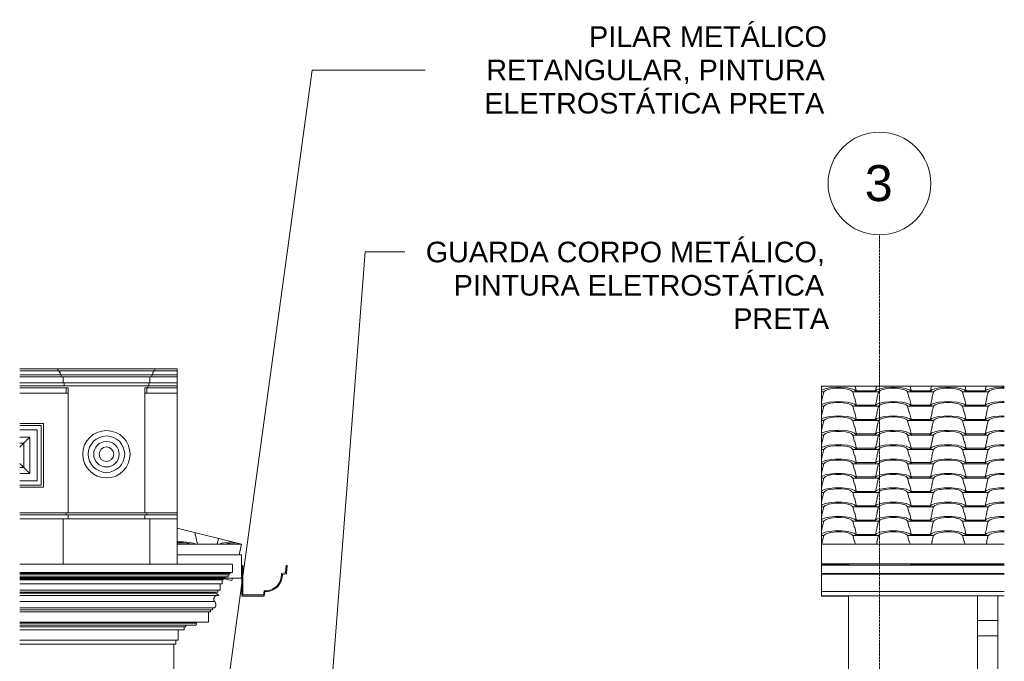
# Model space of a CAD drawing. Header units: millimetres. Extents: x -12134 to 14098, y -6837 to 7978.
# Tile 5 of 5: x 9311 to 14098, y 4856 to 7978. Entities that reach past the tile are written whole.
import ezdxf

# ---------------------------------------------------------------- set-up
doc = ezdxf.new("R2010")
doc.units = ezdxf.units.MM
doc.linetypes.add('_Traço - ponto', pattern=[16, 12, -2, 0, -2])
for name, color, linetype, lineweight in [('A-GENM', 13, 'Continuous', 18), ('A-GLAZ-CWMG', 51, 'Continuous', 18), ('A-ROOF', 132, 'Continuous', 18), ('A-ROOF-OTLN', 132, 'Continuous', 18), ('A-ROOF-PATT', 132, 'Continuous', 18), ('A-WALL', 113, 'Continuous', 18), ('G-ANNO-TEXT', 231, 'Continuous', 9), ('S-GRID', 1, 'Continuous', 9), ('S-GRID-IDEN', 1, 'Continuous', 9)]:
    doc.layers.add(name, color=color, linetype=linetype, lineweight=lineweight)
doc.styles.add('Arial', font='arial.ttf', dxfattribs={"height": 175})
doc.styles.add('Arial_2', font='arial.ttf', dxfattribs={"height": 100})

# ---------------------------------------------------------------- blocks, each defined once
blk = doc.blocks.new('Generic Models 18 - Generic Models 18-3077073-ENTRADA - ELEVAÇÃO B')
at = {"layer": 'A-GENM'}
for p, q in [((6021, 6013.1), (6136.3, 6013.1)), ((6126.1, 6002.9), (6021, 6002.9)), ((6126.1, 5713.3), (6126.1, 6002.9)), ((6136.3, 6013.1), (6136.3, 5703.1)), ((6106.1, 5982.9), (6021, 5982.9)), ((6070.4, 5947.2), (6021, 5947.2)), ((6070.4, 5769.1), (6070.4, 5947.2)), ((6106.1, 5733.3), (6106.1, 5982.9)), ((6021, 5917.6), (6040.8, 5917.6)), ((6040.8, 5917.6), (6040.8, 5798.6)), ((6040.8, 5798.6), (6021, 5798.6)), ((6021, 5769.1), (6070.4, 5769.1)), ((6106.1, 5733.3), (6021, 5733.3)), ((6126.1, 5713.3), (6021, 5713.3)), ((6021, 5703.1), (6136.3, 5703.1))]:
    blk.add_line(p, q, dxfattribs=at)
for points, knots in [([(6070.4, 5947.2), (6068.4, 5945.1), (6065, 5941.8), (6060.1, 5936.9), (6056.3, 5933.1), (6052.4, 5929.2), (6047.1, 5923.9), (6043.3, 5920.1), (6040.8, 5917.6)], [0, 0, 0, 0, 0.25, 0.375, 0.5, 0.625, 0.75, 1, 1, 1, 1]), ([(6040.8, 5917.6), (6035.8, 5912.5), (6029.1, 5905.9), (6022.4, 5899.2), (6021, 5897.8)], [0, 0, 0, 0, 0.3333333, 0.4204477, 0.4204477, 0.4204477, 0.4204477]), ([(6021, 5818.4), (6022.4, 5817), (6029.1, 5810.3), (6035.7, 5803.7), (6040.8, 5798.6)], [-0.4204477, -0.4204477, -0.4204477, -0.4204477, -0.3333333, 0, 0, 0, 0]), ([(6040.8, 5798.6), (6043.3, 5796.2), (6047.1, 5792.3), (6052.4, 5787.1), (6056.3, 5783.1), (6060.1, 5779.3), (6065, 5774.4), (6068.3, 5771.1), (6070.4, 5769.1)], [-1, -1, -1, -1, -0.75, -0.625, -0.5, -0.375, -0.25, 0, 0, 0, 0])]:
    blk.add_open_spline(points, degree=3, knots=knots, dxfattribs=at)
blk = doc.blocks.new('Generic Models 19 - Generic Models 19-3087287-ENTRADA - ELEVAÇÃO B')
at = {"layer": 'A-GENM'}
for p, q in [((6021, 6279.4), (6207, 6279.4)), ((6207, 6279.4), (6678.6, 6279.4)), ((6207, 6269.4), (6207, 6279.4)), ((6678.6, 6279.4), (6785.9, 6279.4)), ((6678.6, 6269.4), (6678.6, 6279.4)), ((6785.9, 6279.4), (6785.9, 6269.4)), ((6207, 6269.4), (6021, 6269.4)), ((6217, 6249.4), (6021, 6249.4)), ((6222, 6239.4), (6021, 6239.4)), ((6678.6, 6269.4), (6207, 6269.4)), ((6668.6, 6249.4), (6217, 6249.4)), ((6222, 6239.4), (6222, 6249.4)), ((6663.6, 6239.4), (6222, 6239.4)), ((6232, 6210), (6232, 6239.4)), ((6653.6, 6210), (6653.6, 6239.4)), ((6663.6, 6239.4), (6663.6, 6249.4)), ((6785.9, 6239.4), (6663.6, 6239.4)), ((6785.9, 6249.4), (6668.6, 6249.4)), ((6785.9, 6269.4), (6678.6, 6269.4)), ((6785.9, 6269.4), (6785.9, 6249.4)), ((6785.9, 6249.4), (6785.9, 6239.4)), ((6785.9, 6239.4), (6785.9, 6210)), ((6232, 6210), (6021, 6210)), ((6237, 6196.5), (6021, 6196.5)), ((6242, 6186.9), (6021, 6186.9)), ((6653.6, 6210), (6232, 6210)), ((6237, 6196.5), (6237, 6210)), ((6648.6, 6196.5), (6237, 6196.5)), ((6257, 6186.9), (6242, 6186.9)), ((6247, 6160.6), (6247, 6186.9)), ((6257, 6186.9), (6257, 5579.1)), ((6628.6, 5579.1), (6628.6, 6186.9)), ((6643.6, 6186.9), (6628.6, 6186.9)), ((6638.6, 6160.6), (6638.6, 6186.9)), ((6643.6, 6186.9), (6643.6, 6196.5)), ((6785.9, 6186.9), (6643.6, 6186.9)), ((6648.6, 6196.5), (6648.6, 6210)), ((6785.9, 6196.5), (6648.6, 6196.5)), ((6785.9, 6210), (6653.6, 6210)), ((6785.9, 6210), (6785.9, 6196.5)), ((6785.9, 6196.5), (6785.9, 6186.9)), ((6785.9, 6186.9), (6785.9, 6160.6)), ((6247, 6160.6), (6021, 6160.6)), ((6257, 6160.6), (6247, 6160.6)), ((6638.6, 6160.6), (6628.6, 6160.6)), ((6785.9, 6160.6), (6638.6, 6160.6)), ((6247, 5579.1), (6021, 5579.1)), ((6021, 5569.1), (6247, 5569.1)), ((6247, 5569.1), (6247, 5579.1)), ((6638.6, 5579.1), (6247, 5579.1)), ((6247, 5569.1), (6638.6, 5569.1)), ((6257, 5569.1), (6257, 5549.1)), ((6628.6, 5549.1), (6628.6, 5569.1)), ((6638.6, 5569.1), (6638.6, 5579.1)), ((6786, 5579.1), (6638.6, 5579.1)), ((6638.6, 5569.1), (6786, 5569.1)), ((6786, 5579.1), (6786, 5569.1)), ((6232, 5549.1), (6021, 5549.1)), ((6232, 5329.1), (6232, 5549.1)), ((6653.6, 5549.1), (6232, 5549.1)), ((6653.6, 5329.1), (6653.6, 5549.1)), ((6786, 5549.1), (6653.6, 5549.1)), ((6786, 5549.1), (6786, 5329.1)), ((6021, 5329.1), (6232, 5329.1)), ((6232, 5329.1), (6653.6, 5329.1)), ((6257, 5329.1), (6257, 5328.7)), ((6628.6, 5328.7), (6628.6, 5329.1)), ((6653.6, 5329.1), (6786, 5329.1))]:
    blk.add_line(p, q, dxfattribs=at)
for radius, start, end in [(115.2, 90, 270), (88.6, 90, 270), (115.2, 270, 90), (88.6, 270, 90), (62.1, 90, 270), (35.6, 90, 270), (62.1, 270, 90), (35.6, 270, 90)]:
    blk.add_arc((6442.8, 5863.5), radius, start, end, dxfattribs=at)
for points in [[(6217, 6249.4), (6217.9, 6251.8), (6218.3, 6255.9), (6217, 6260.3), (6215.9, 6262.7), (6214.4, 6264.9), (6212.2, 6267.3), (6210, 6268.8), (6208.8, 6269.4)], [(6668.6, 6249.4), (6667.8, 6251.8), (6667.4, 6255.9), (6668.7, 6260.3), (6669.8, 6262.7), (6671.2, 6264.9), (6673.5, 6267.3), (6675.7, 6268.8), (6676.9, 6269.4)]]:
    blk.add_open_spline(points, degree=3, knots=[0, 0, 0, 0, 0.333333, 0.5, 0.583333, 0.666667, 0.833333, 1, 1, 1, 1], dxfattribs=at)
blk = doc.blocks.new('Rectangular Mullion - 4x6_3-3925274-ENTRADA - ELEVAÇÃO B')
at = {"layer": 'A-GLAZ-CWMG'}
for p, q in [((7052.8, 5248.3), (7014.9, 5257.7)), ((7056.2, 5261.8), (7052.8, 5248.3))]:
    blk.add_line(p, q, dxfattribs=at)
blk = doc.blocks.new('Generic Models 1 - Generic Models 24-4258923-ENTRADA - ELEVAÇÃO B')
at = {"layer": 'A-GENM'}
for p, q in [((10677.4, 5054.9), (10677.4, 5175.1)), ((10777.4, 5054.9), (10777.4, 5175.1)), ((10677.4, 5054.9), (10777.4, 5054.9)), ((10677.4, 4980.4), (10677.4, 5054.9)), ((10777.4, 5054.9), (10777.4, 4980.4)), ((10677.4, 4980.4), (10777.4, 4980.4)), ((10677.4, 1341.9), (10677.4, 4980.4)), ((10777.4, 4980.4), (10777.4, 1341.9)), ((10677.4, 1341.9), (10777.4, 1341.9)), ((10677.4, 1256.9), (10677.4, 1341.9)), ((10777.4, 1341.9), (10777.4, 1256.9)), ((10677.4, 1256.9), (10777.4, 1256.9)), ((10677.4, 377.8), (10677.4, 1256.9)), ((10777.4, 1256.9), (10777.4, 377.8)), ((10777.4, 377.8), (10677.4, 377.8)), ((10677.4, 377.8), (10677.4, 312.8)), ((10679.4, 314.8), (10679.4, 375.8)), ((10679.4, 375.8), (10775.4, 375.8)), ((10775.4, 375.8), (10775.4, 314.8)), ((10777.4, 312.8), (10777.4, 377.8)), ((10677.4, 312.8), (10777.4, 312.8)), ((10775.4, 314.8), (10679.4, 314.8))]:
    blk.add_line(p, q, dxfattribs=at)
blk = doc.blocks.new('ORNAMENTO SUPERIOR - ORNAMENTO SUPERIOR-4323885-ENTRADA - ELEVAÇÃO B')
at = {"layer": 'A-GENM'}
for p, q in [((6021, 5328.7), (7054.9, 5328.7)), ((7054.9, 5328.7), (7054.9, 5287.4)), ((7054.9, 5287.4), (6021, 5287.4)), ((7044.9, 5282.4), (6021, 5282.4)), ((7039.9, 5277.4), (6021, 5277.4)), ((7034.9, 5267.4), (6021, 5267.4)), ((7019.9, 5267.4), (7019.9, 5262.4)), ((7034.9, 5277.4), (7034.9, 5267.4)), ((7039.9, 5282.4), (7039.9, 5277.4)), ((7044.9, 5287.4), (7044.9, 5282.4)), ((7019.9, 5262.4), (6021, 5262.4)), ((7014.9, 5257.4), (6021, 5257.4)), ((7009.9, 5252.4), (6021, 5252.4)), ((7004.9, 5232.4), (6021, 5232.4)), ((6994.9, 5232.4), (6994.9, 5202.4)), ((7004.9, 5252.4), (7004.9, 5232.4)), ((7009.9, 5257.4), (7009.9, 5252.4)), ((7014.9, 5262.4), (7014.9, 5257.4)), ((6994.9, 5202.4), (6021, 5202.4)), ((6984.9, 5192.4), (6021, 5192.4)), ((6021, 5187.4), (6974.9, 5187.4)), ((6021, 5176.7), (6988.6, 5176.7)), ((6974.9, 5192.4), (6974.9, 5187.4)), ((6974.9, 5187.4), (6988.6, 5176.7)), ((6984.9, 5202.4), (6984.9, 5192.4)), ((6021, 5147.5), (6968.2, 5147.5)), ((6968.8, 5116.7), (6021, 5116.7)), ((6958.8, 5106.7), (6021, 5106.7)), ((6948.8, 5096.7), (6021, 5096.7)), ((6938.8, 5096.7), (6938.8, 5046.7)), ((6948.8, 5106.7), (6948.8, 5096.7)), ((6958.8, 5116.7), (6958.8, 5106.7)), ((6938.8, 5046.7), (6021, 5046.7)), ((6021, 5041.7), (6878.8, 5041.7)), ((6021, 5031.7), (6874.7, 5031.7)), ((6828.8, 5031.7), (6828.8, 5023.7)), ((6828.8, 5023.7), (6021, 5023.7)), ((6820.8, 5008.7), (6021, 5008.7)), ((6790.8, 5008.7), (6790.8, 4958.7)), ((6820.8, 5023.7), (6820.8, 5008.7)), ((6790.8, 4958.7), (6021, 4958.7)), ((6780.8, 4938.7), (6021, 4938.7)), ((6780.8, 4958.7), (6780.8, 4938.7))]:
    blk.add_line(p, q, dxfattribs=at)
for points, knots in [([(6979.2, 5176.7), (6978.5, 5176.6), (6977.2, 5176.1), (6975.1, 5175.2), (6973.1, 5174.1), (6971.3, 5172.6), (6969.7, 5171), (6968.2, 5169.2), (6967, 5167.2), (6965.7, 5164.4), (6964.8, 5160.7), (6964.8, 5156), (6965.9, 5151.5), (6967.3, 5148.7), (6968.2, 5147.5)], [0.2063355, 0.2063355, 0.2063355, 0.2063355, 0.25, 0.3, 0.35, 0.4, 0.45, 0.5, 0.55, 0.6, 0.7, 0.8, 0.9, 1, 1, 1, 1]), ([(6878.8, 5041.7), (6879.1, 5041.3), (6879.7, 5040.6), (6880.3, 5039.3), (6880.6, 5038), (6880.5, 5036.6), (6880.2, 5035.5), (6879.8, 5034.7), (6879.5, 5034.1), (6879, 5033.5), (6878.5, 5033.1), (6878, 5032.6), (6877.4, 5032.3), (6876.7, 5032), (6875.9, 5031.7), (6875.2, 5031.7), (6874.7, 5031.7)], [0, 0, 0, 0, 0.1, 0.2, 0.3, 0.4, 0.5, 0.55, 0.6, 0.65, 0.7, 0.75, 0.8, 0.85, 0.9, 1, 1, 1, 1])]:
    blk.add_open_spline(points, degree=3, knots=knots, dxfattribs=at)
for points in [[(6968.2, 5147.5), (6969.5, 5146.1), (6971.8, 5143.1), (6974, 5137.8), (6974.8, 5132.2), (6974.2, 5126.5), (6972.2, 5121.2), (6970.1, 5118.1), (6968.8, 5116.7)], [(6876.9, 5046.7), (6876.9, 5046), (6877, 5044.8), (6877.7, 5043.1), (6878.4, 5042.1), (6878.8, 5041.7)]]:
    blk.add_open_spline(points, degree=3, dxfattribs=at)
blk = doc.blocks.new('Grid - Head Grid-11506-ENTRADA - ELEVAÇÃO B')
at = {"layer": 'S-GRID-IDEN'}
blk.add_circle((10201.1, 7180.6), 250, dxfattribs=at)

msp = doc.modelspace()

# ---------------------------------------------------------------- hatches: boundary and pattern name
at = {"layer": 'A-ROOF-PATT'}
h = msp.add_hatch(dxfattribs=at)
h.set_pattern_fill('FP_13', color=256, style=0, pattern_type=2)
h.set_pattern_definition([(302.475, (3241.44, 5052.537), (266.70215, -349.20245), [4.967, -491.749]), (0, (3226.774, 5048.35), (0, 69.84), [17.335, -249.364]), (283.309, (3234.7747, 5087.807), (266.69919307, -1117.4477541), [40.549, -8069.233]), (0, (3022.75, 5053.585), (0, 69.84), [46.672, -220.027]), (0, (3022.75, 5048.35), (0, 69.84), [45.339, -221.361]), (318.883, (3218.772, 5055.331), (266.702582, -209.51943), [10.62, -1051.422]), (337.836, (3206.771, 5060.22), (533.3998426, -209.5251484), [12.959, -2578.855]), (346.502, (3190.7687, 5064.061), (2933.7029415, -698.3917018), [16.457, -3274.859]), (354.719, (3168.0997, 5066.156), (800.0994625, -69.8469457), [22.766, -4530.458]), (357.858, (3156.098, 5071.045), (266.699419, 0.0017785), [18.682, -1849.524]), (354.489, (3174.7667, 5070.347), (2933.6988567, -279.3755417), [25.454, -5065.374]), (348.168, (3200.103, 5067.902), (1066.800658, -209.520386), [20.437, -1342.012]), (339.148, (3220.106, 5063.712), (2400.3035856, -907.9346193), [15.697, -3123.624]), (76.691, (3068.0867, 5048.347), (1600.1937163, 6774.5275976), [40.549, -8069.233]), (75.246, (3077.422, 5017.966), (266.6943396, 1047.60868), [31.416, -2063.017]), (284.754, (3226.774, 5048.347), (266.6940365, -977.767981), [31.416, -2063.017]), (0, (3145.43, 5066.156), (0, 69.84), [22.669, -244.03]), (6.292, (3120.0937, 5063.363), (1866.9002518, 209.5200092), [25.49, -5072.519]), (13.262, (3106.758, 5060.22), (266.699358, 69.8425817), [13.7, -2726.369]), (20.134, (3093.424, 5055.331), (533.399237, 209.524014), [14.203, -1406.09]), (41.117, (3085.422, 5048.347), (533.406207, 488.87812), [10.62, -1051.422]), (0, (3068.09, 5048.35), (0, 69.84), [17.335, -249.364]), (57.525, (3068.087, 5048.347), (0.00035, 69.83999), [4.967, -491.749]), (39.962, (3070.754, 5052.537), (1066.808786, 907.921748), [8.699, -1731.107]), (20.852, (3077.422, 5058.124), (533.4013275, 209.523131), [15.697, -3123.624]), (11.832, (3092.09, 5063.712), (266.700421, 69.839866), [20.437, -1342.012]), (5.511, (3112.0927, 5067.902), (2133.5992064, 209.5316552), [25.454, -5065.374]), (2.142, (3137.429, 5070.347), (1600.200199, 69.828266), [18.682, -1849.524]), (320.038, (3234.775, 5058.124), (266.702108, -209.520463), [8.699, -1731.107]), (0, (3242.775, 5053.585), (0, 69.84), [46.672, -220.027]), (0, (3244.11, 5048.35), (0, 69.84), [45.339, -221.361])])
h.paths.add_polyline_path([(13499.995, 5426.496), (14098.391, 5426.496), (14098.391, 6193.871), (13208.863, 6193.871), (13208.863, 5426.496)], flags=0)
h = msp.add_hatch(dxfattribs=at)
h.set_pattern_fill('FP_14', color=256, style=0, pattern_type=2)
h.set_pattern_definition([(301.722, (3241.44, 4195.376), (266.70386, -359.55), [5.072, -502.165]), (0, (3226.774, 4191.06), (0, 71.91), [17.335, -249.364]), (282.939, (3234.7747, 4231.691), (266.6989688, -1150.5654839), [41.688, -8295.881]), (0, (3022.75, 4196.455), (0, 71.91), [46.672, -220.027]), (0, (3022.75, 4191.06), (0, 71.91), [45.339, -221.361]), (318.052, (3218.773, 4198.253), (266.70131, -215.730648), [10.758, -1065.009]), (337.246, (3206.771, 4203.286), (533.402268, -215.7281064), [13.014, -2589.87]), (346.117, (3190.7687, 4207.241), (2933.7000693, -719.1006085), [16.484, -3280.221]), (354.564, (3168.0997, 4209.399), (800.1001304, -71.908946), [22.772, -4531.612]), (357.794, (3156.098, 4214.432), (266.699618, -0.000923), [18.683, -1849.602]), (354.327, (3174.7667, 4213.713), (2933.699894, -287.6414613), [25.461, -5066.779]), (347.828, (3200.104, 4211.196), (1066.802192, -215.72282), [20.463, -1343.707]), (338.585, (3220.106, 4206.882), (2400.298482, -934.8543347), [15.756, -3135.504]), (77.061, (3068.0867, 4191.062), (1600.19559, 6975.30338414), [41.688, -8295.881]), (75.653, (3077.422, 4159.781), (266.691837, 1078.656704), [32.288, -2120.247]), (284.347, (3226.774, 4191.062), (266.693029, -1006.746737), [32.288, -2120.247]), (0, (3145.43, 4209.4), (0, 71.91), [22.669, -244.03]), (6.477, (3120.0927, 4206.522), (1866.8994599, 215.7323702), [25.499, -5074.351]), (13.64, (3106.759, 4203.286), (266.7001125, 71.909475), [13.722, -2730.681]), (20.681, (3093.424, 4198.253), (533.398875, 215.734269), [14.253, -1411.092]), (41.948, (3085.423, 4191.062), (533.402334, 503.372122), [10.758, -1065.009]), (0, (3068.09, 4191.06), (0, 71.91), [17.335, -249.364]), (58.278, (3068.087, 4191.062), (0.0005, 71.9105), [5.072, -502.165]), (40.788, (3070.754, 4195.376), (1066.805533, 934.833907), [8.806, -1752.454]), (21.415, (3077.422, 4201.129), (533.399345, 215.7353604), [15.756, -3135.504]), (12.172, (3092.09, 4206.882), (266.700948, 71.908702), [20.463, -1343.707]), (5.673, (3112.0927, 4211.196), (2133.5996528, 215.7306884), [25.461, -5066.779]), (2.206, (3137.429, 4213.713), (1600.19978, 71.913908), [18.683, -1849.602]), (319.212, (3234.775, 4201.129), (266.70134, -215.731056), [8.806, -1752.454]), (0, (3242.776, 4196.455), (0, 71.91), [46.672, -220.027]), (0, (3244.11, 4191.06), (0, 71.91), [45.339, -221.361])])
h.paths.add_polyline_path([(10390.337, 5425.061), (10076.237, 5503.586), (10076.237, 5425.061), (10358.417, 5425.061)], flags=0)
h = msp.add_hatch(dxfattribs=at)
h.set_pattern_fill('FP_12', color=256, style=0, pattern_type=2)
h.set_pattern_definition([(302.461, (3241.44, 6639.86), (243.49599, -312.90943), [4.969, -491.939]), (0, (3226.774, 6635.67), (0, 69.878), [17.335, -249.364]), (283.302, (3234.7747, 6675.15), (266.46672417, -1117.074517), [40.57, -8073.388]), (0, (3022.75, 6640.91), (0, 69.878), [46.672, -220.027]), (0, (3022.75, 6635.67), (0, 69.878), [45.339, -221.361]), (318.867, (3218.772, 6642.656), (240.846163, -187.05481), [10.623, -1051.669]), (337.826, (3206.771, 6647.548), (511.87189, -200.855908), [12.96, -2579.054]), (346.495, (3190.7687, 6651.391), (2914.2072816, -694.0852352), [16.457, -3274.956]), (354.717, (3168.0997, 6653.487), (791.0069875, -69.0323289), [22.766, -4530.478]), (357.856, (3156.098, 6658.379), (256.778593, 0.369882), [18.682, -1849.525]), (354.486, (3174.7667, 6657.68), (2925.2954153, -278.7173208), [25.454, -5065.4]), (348.162, (3200.103, 6655.234), (1020.37457, -199.898493), [20.437, -1342.042]), (339.138, (3220.106, 6651.041), (2381.899326, -901.3968114), [15.698, -3123.839]), (76.698, (3068.0867, 6635.668), (1600.42258406, 6779.1918481), [40.57, -8073.388]), (75.253, (3077.422, 6605.271), (267.8103915, 1052.371397), [31.432, -2064.066]), (284.747, (3226.774, 6635.668), (265.601377, -974.099366), [31.432, -2064.066]), (0, (3145.43, 6653.49), (0, 69.878), [22.669, -244.03]), (6.295, (3120.0937, 6650.692), (1876.1399432, 210.6402375), [25.49, -5072.552]), (13.269, (3106.758, 6647.548), (290.100023, 75.3985756), [13.701, -2726.447]), (20.144, (3093.424, 6642.656), (574.81933, 224.830594), [14.204, -1406.18]), (41.133, (3085.422, 6635.668), (559.25586, 511.730595), [10.623, -1051.669]), (0, (3068.09, 6635.67), (0, 69.878), [17.335, -249.364]), (57.539, (3068.087, 6635.668), (23.2077, 106.361), [4.969, -491.939]), (39.978, (3070.754, 6639.861), (1083.407852, 922.353564), [8.701, -1731.496]), (20.862, (3077.422, 6645.451), (551.8123484, 216.6498715), [15.698, -3123.839]), (11.838, (3092.09, 6651.041), (313.127588, 79.60776), [20.437, -1342.042]), (5.514, (3112.0927, 6655.234), (2142.001926, 210.4576007), [25.454, -5065.4]), (2.144, (3137.429, 6657.68), (1610.121584, 70.261649), [18.682, -1849.525]), (320.022, (3234.775, 6645.451), (250.089028, -195.71092), [8.701, -1731.496]), (0, (3242.775, 6640.91), (0, 69.878), [46.672, -220.027]), (0, (3244.11, 6635.67), (0, 69.878), [45.339, -221.361])])
h.paths.add_polyline_path([(14098.391, 5328.765), (14098.391, 5329.986), (13641.363, 5329.986), (13641.363, 5328.765)], flags=0)
h.paths.add_polyline_path([(13341.363, 5328.765), (13341.363, 5329.986), (13208.863, 5329.986), (13208.863, 5328.765)], flags=0)

# ---------------------------------------------------------------- linework, layer by layer
at = {"layer": 'A-ROOF'}
for p, q in [((13208.863, 6193.871), (14098.391, 6193.871)), ((13208.863, 6193.871), (13208.863, 5328.765)), ((10076.237, 5503.586), (10390.337, 5425.061)), ((10076.237, 5425.061), (10390.337, 5425.061)), ((10377.641, 5374.279), (10390.337, 5425.061)), ((13208.863, 5426.496), (14098.391, 5426.496)), ((14098.391, 5329.986), (13208.863, 5329.986)), ((13208.863, 5328.765), (13341.363, 5328.765)), ((13641.363, 5328.765), (14098.391, 5328.765))]:
    msp.add_line(p, q, dxfattribs=at)
at = {"layer": 'A-ROOF-OTLN'}
for p, q in [((10390.337, 5374.354), (10076.237, 5374.354)), ((10390.337, 5374.114), (10076.237, 5374.114)), ((10390.337, 5374.354), (10390.337, 5261.74)), ((10396.77, 5322.593), (10391.77, 5322.593)), ((10391.77, 5322.593), (10391.77, 5173.653)), ((10396.77, 5178.653), (10396.77, 5322.593)), ((10607.369, 5322.464), (10604.23, 5286.581)), ((10612.35, 5322.028), (10607.369, 5322.464)), ((10608.877, 5282.324), (10612.35, 5322.028)), ((14098.391, 5324.028), (13208.863, 5324.028)), ((13208.863, 5173.653), (13208.863, 5323.899)), ((14098.391, 5323.899), (13208.863, 5323.899)), ((14098.391, 5323.463), (13208.863, 5323.463)), ((10604.23, 5286.581), (10584.216, 5283.052)), ((10589.322, 5278.876), (10608.877, 5282.324)), ((14098.391, 5283.758), (13208.863, 5283.758)), ((14098.391, 5280.31), (13208.863, 5280.31)), ((10305.182, 5260.965), (10390.337, 5260.965)), ((10391.77, 5173.653), (10500.269, 5173.653)), ((10496.073, 5178.653), (10396.77, 5178.653)), ((10499.565, 5198.457), (10496.073, 5178.653)), ((10500.269, 5173.653), (10503.742, 5193.349)), ((13208.863, 5194.784), (14098.391, 5194.784)), ((14098.391, 5175.088), (13208.863, 5175.088)), ((13341.363, 5173.653), (13208.863, 5173.653))]:
    msp.add_line(p, q, dxfattribs=at)
for radius, start, end in [(80.58, 267.02908, 2.932944), (85.58, 270, 359.963964)]:
    msp.add_arc((10503.742, 5278.929), radius, start, end, dxfattribs=at)
at = {"layer": 'A-WALL'}
for p, q in [((10076.237, 5579.059), (10076.237, 6160.65)), ((10076.237, 5549.059), (10076.237, 5569.059)), ((13341.363, 5324.028), (13341.363, 5329.986)), ((13641.363, 5329.986), (13641.363, 5328.7)), ((14098.391, 5328.7), (13641.363, 5328.7)), ((13341.363, 1280), (13341.363, 5175.088)), ((10061.363, 4938.654), (10061.363, 4653.111))]:
    msp.add_line(p, q, dxfattribs=at)
at = {"layer": 'G-ANNO-TEXT', "color": 7}
for p, q in [((10190.699, 3779.623), (10733.861, 7731.164)), ((10733.861, 7731.164), (11283.248, 7731.164)), ((10594.5, 1698.212), (10991.026, 6847.296)), ((10991.026, 6847.296), (11157.681, 6847.296)), ((11157.681, 6847.296), (11184.14, 6847.296))]:
    msp.add_line(p, q, dxfattribs=at)
at = {"layer": 'S-GRID', "linetype": '_Traço - ponto'}
msp.add_line((13491.363, -140), (13491.363, 6930.558), dxfattribs=at)

# ---------------------------------------------------------------- block references
at = {"layer": 'A-GENM'}
for name in ['Generic Models 19 - Generic Models 19-3087287-ENTRADA - ELEVAÇÃO B', 'Generic Models 18 - Generic Models 18-3077073-ENTRADA - ELEVAÇÃO B', 'ORNAMENTO SUPERIOR - ORNAMENTO SUPERIOR-4323885-ENTRADA - ELEVAÇÃO B', 'Generic Models 1 - Generic Models 24-4258923-ENTRADA - ELEVAÇÃO B']:
    msp.add_blockref(name, (3290.248, 0), dxfattribs=at)
at = {"layer": 'A-GLAZ-CWMG'}
msp.add_blockref('Rectangular Mullion - 4x6_3-3925274-ENTRADA - ELEVAÇÃO B', (3290.248, 0), dxfattribs=at)
at = {"layer": 'S-GRID-IDEN'}
msp.add_blockref('Grid - Head Grid-11506-ENTRADA - ELEVAÇÃO B', (3290.248, 0), dxfattribs=at)

# ---------------------------------------------------------------- texts
at = {"layer": 'G-ANNO-TEXT', "color": 7, "char_height": 100, "attachment_point": 1, "style": 'Arial_2'}
for s, insert, width in [('PILAR METÁLICO ', (12079.379, 7945.18), 1427.00375), ('RETANGULAR, PINTURA ', (11579.978, 7783.122), 2032.27781), ('ELETROSTÁTICA PRETA', (11570.056, 7621.065), 2044.30312), ('GUARDA CORPO METÁLICO, ', (11285.74, 6897.296), 2389.02875), ('PINTURA ELETROSTÁTICA ', (11421.339, 6735.239), 2224.68281), ('PRETA', (12780.636, 6573.181), 577.215)]:
    msp.add_mtext(s, dxfattribs=dict(at, insert=insert, width=width))
at = {"layer": 'S-GRID-IDEN', "insert": (13420.052, 7269.93), "char_height": 175, "width": 168.35437, "attachment_point": 1, "style": 'Arial'}
msp.add_mtext('3', dxfattribs=at)

doc.saveas('drawing.dxf')
